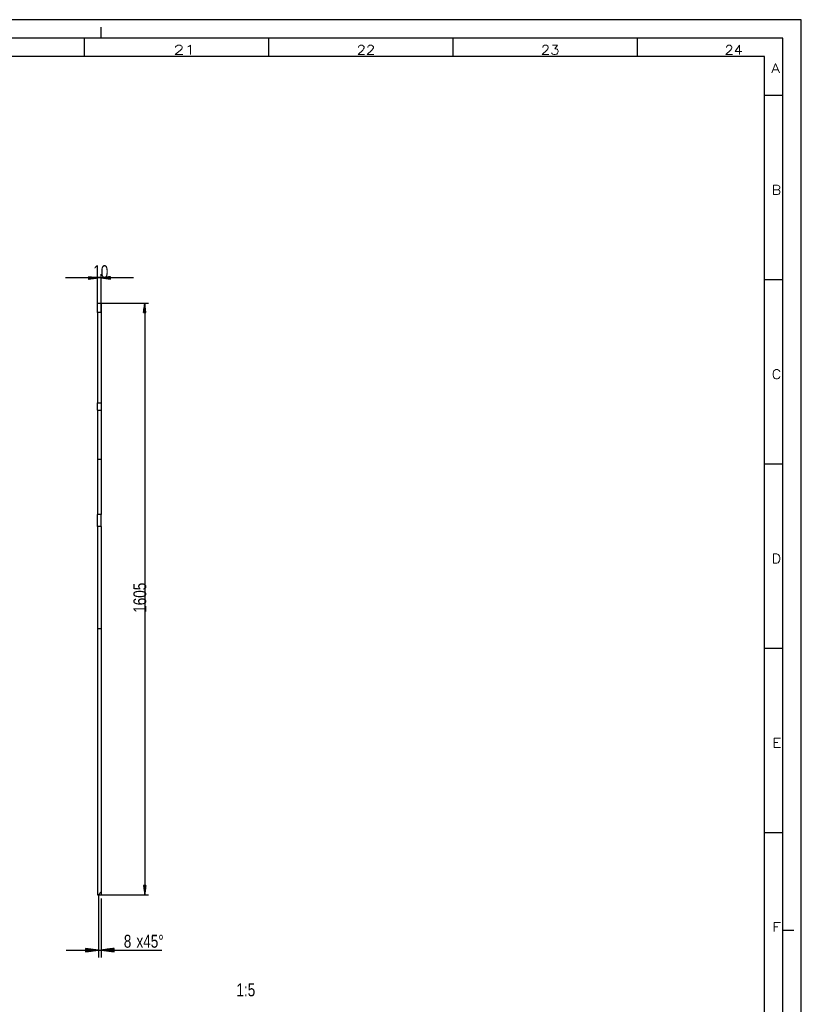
# Model space of a CAD drawing. Header units: millimetres. Extents: x -6 to 1189, y -6 to 841.
# Tile 38 of 38: x 977 to 1189, y 574 to 841. Entities that reach past the tile are written whole.
import ezdxf

# ---------------------------------------------------------------- set-up
doc = ezdxf.new("R2010")
doc.units = ezdxf.units.MM
doc.layers.add('201', color=7, linetype='Continuous')
doc.styles.add('SEACAD_Arial', font='arial.ttf', dxfattribs={"width": 0.664})
doc.styles.add('SEACAD_simplex_shx', font='simplex.shx', dxfattribs={"width": 1.025})

msp = doc.modelspace()

# ---------------------------------------------------------------- linework, layer by layer
at = {"layer": '201', "color": 7, "linetype": 'Continuous'}
for p, q in [((1189, 841), (0, 841)), ((999, 836), (999, 839)), ((1189, 0), (1189, 841)), ((1184, 836), (5, 836)), ((994.5, 831), (994.5, 836)), ((1044.5, 831), (1044.5, 836)), ((1094.5, 831), (1094.5, 836)), ((1144.5, 831), (1144.5, 836)), ((1184, 5), (1184, 836)), ((1179, 831), (10, 831)), ((1179, 10), (1179, 831)), ((1179, 820.5), (1184, 820.5)), ((1007.78, 770.94), (989.28, 770.94)), ((998.03, 770.94), (995.53, 771.27)), ((995.53, 771.27), (995.53, 770.62)), ((995.53, 771.25), (995.72, 771.25)), ((995.53, 771.25), (995.72, 771.25)), ((995.53, 771.2), (996.1, 771.2)), ((995.53, 771.15), (996.49, 771.15)), ((995.53, 771.1), (996.88, 771.1)), ((995.53, 771.05), (997.26, 771.05)), ((995.53, 771), (997.65, 771)), ((995.53, 770.62), (998.03, 770.94)), ((995.53, 770.94), (998.03, 770.94)), ((995.53, 770.94), (998.03, 770.94)), ((995.53, 770.89), (997.65, 770.89)), ((995.53, 770.84), (997.26, 770.84)), ((995.53, 770.79), (996.88, 770.79)), ((995.53, 770.74), (996.49, 770.74)), ((995.53, 770.69), (996.1, 770.69)), ((995.53, 770.64), (995.72, 770.64)), ((995.53, 770.64), (995.72, 770.64)), ((998.03, 761.57), (998.03, 771.94)), ((999.03, 761.57), (999.03, 771.94)), ((1001.53, 771.27), (999.03, 770.94)), ((999.03, 770.94), (1001.53, 770.62)), ((1001.53, 770.94), (999.03, 770.94)), ((1001.53, 770.94), (999.03, 770.94)), ((1001.53, 771), (999.42, 771)), ((1001.53, 770.89), (999.42, 770.89)), ((1001.53, 771.05), (999.81, 771.05)), ((1001.53, 770.84), (999.81, 770.84)), ((1001.53, 771.1), (1000.19, 771.1)), ((1001.53, 770.79), (1000.19, 770.79)), ((1001.53, 771.15), (1000.58, 771.15)), ((1001.53, 770.74), (1000.58, 770.74)), ((1001.53, 771.2), (1000.96, 771.2)), ((1001.53, 770.69), (1000.96, 770.69)), ((1001.53, 771.25), (1001.35, 771.25)), ((1001.53, 771.25), (1001.35, 771.25)), ((1001.53, 770.64), (1001.35, 770.64)), ((1001.53, 770.64), (1001.35, 770.64)), ((1001.53, 770.62), (1001.53, 771.27)), ((1179, 770.5), (1184, 770.5)), ((998.03, 764.07), (999.03, 764.07)), ((999.03, 764.07), (1011.82, 764.07)), ((1010.82, 764.07), (1010.49, 761.57)), ((1010.82, 764.07), (1010.82, 603.57)), ((1011.15, 761.57), (1010.82, 764.07)), ((1010.82, 761.57), (1010.82, 764.07)), ((1010.82, 761.57), (1010.82, 764.07)), ((998.03, 761.57), (998.03, 737.07)), ((999.03, 761.57), (998.03, 761.57)), ((999.03, 761.57), (999.03, 737.07)), ((1010.49, 761.57), (1011.15, 761.57)), ((1010.52, 761.57), (1010.52, 761.76)), ((1010.52, 761.57), (1010.52, 761.76)), ((1010.57, 761.57), (1010.57, 762.14)), ((1010.62, 761.57), (1010.62, 762.53)), ((1010.67, 761.57), (1010.67, 762.92)), ((1010.72, 761.57), (1010.72, 763.3)), ((1010.77, 761.57), (1010.77, 763.69)), ((1010.87, 761.57), (1010.87, 763.69)), ((1010.92, 761.57), (1010.92, 763.3)), ((1010.97, 761.57), (1010.97, 762.92)), ((1011.02, 761.57), (1011.02, 762.53)), ((1011.07, 761.57), (1011.07, 762.14)), ((1011.13, 761.57), (1011.13, 761.76)), ((1011.13, 761.57), (1011.13, 761.76)), ((998.03, 737.07), (999.03, 737.07)), ((998.03, 735.07), (999.03, 735.07)), ((998.03, 735.07), (998.03, 721.78)), ((999.03, 735.07), (999.03, 721.78)), ((998.03, 721.78), (998.03, 706.76)), ((998.03, 721.78), (999.03, 721.78)), ((999.03, 721.78), (999.03, 706.76)), ((1179, 720.5), (1184, 720.5)), ((999.03, 706.76), (998.03, 706.76)), ((999.03, 703.47), (998.03, 703.47)), ((998.03, 703.47), (998.03, 675.81)), ((999.03, 703.47), (999.03, 675.81)), ((998.03, 675.81), (998.03, 603.57)), ((998.03, 675.81), (999.03, 675.81)), ((999.03, 675.81), (999.03, 604.37)), ((1179, 670.5), (1184, 670.5)), ((1179, 620.5), (1184, 620.5)), ((998.23, 603.57), (999.03, 604.37)), ((999.03, 604.37), (999.03, 603.57)), ((1011.15, 606.07), (1010.49, 606.07)), ((1010.49, 606.07), (1010.82, 603.57)), ((1010.52, 606.07), (1010.52, 605.89)), ((1010.52, 606.07), (1010.52, 605.89)), ((1010.57, 606.07), (1010.57, 605.5)), ((1010.62, 606.07), (1010.62, 605.12)), ((1010.67, 606.07), (1010.67, 604.73)), ((1010.72, 606.07), (1010.72, 604.35)), ((1010.77, 606.07), (1010.77, 603.96)), ((1010.82, 603.57), (1011.15, 606.07)), ((1010.82, 606.07), (1010.82, 603.57)), ((1010.82, 606.07), (1010.82, 603.57)), ((1010.87, 606.07), (1010.87, 603.96)), ((1010.92, 606.07), (1010.92, 604.35)), ((1010.97, 606.07), (1010.97, 604.73)), ((1011.02, 606.07), (1011.02, 605.12)), ((1011.07, 606.07), (1011.07, 605.5)), ((1011.13, 606.07), (1011.13, 605.89)), ((1011.13, 606.07), (1011.13, 605.89)), ((998.03, 603.57), (1011.82, 603.57)), ((998.03, 603.57), (998.23, 603.57)), ((998.23, 603.57), (998.23, 586.57)), ((998.23, 603.57), (999.03, 603.57)), ((999.03, 602.57), (999.03, 586.57)), ((1184, 594), (1187, 594)), ((989.48, 588.57), (1015.42, 588.57)), ((998.23, 588.57), (994.73, 589.03)), ((994.73, 589.03), (994.73, 588.11)), ((994.73, 589.03), (994.76, 589.03)), ((994.73, 589.03), (994.76, 589.03)), ((994.73, 588.98), (995.15, 588.98)), ((994.73, 588.93), (995.53, 588.93)), ((994.73, 588.88), (995.92, 588.88)), ((994.73, 588.83), (996.3, 588.83)), ((994.73, 588.78), (996.69, 588.78)), ((994.73, 588.73), (997.08, 588.73)), ((994.73, 588.68), (997.46, 588.68)), ((994.73, 588.62), (997.85, 588.62)), ((994.73, 588.11), (998.23, 588.57)), ((994.73, 588.57), (998.23, 588.57)), ((994.73, 588.57), (998.23, 588.57)), ((994.73, 588.52), (997.85, 588.52)), ((994.73, 588.47), (997.46, 588.47)), ((994.73, 588.42), (997.08, 588.42)), ((994.73, 588.37), (996.69, 588.37)), ((994.73, 588.32), (996.3, 588.32)), ((994.73, 588.27), (995.92, 588.27)), ((994.73, 588.22), (995.53, 588.22)), ((994.73, 588.17), (995.15, 588.17)), ((994.73, 588.12), (994.76, 588.12)), ((994.73, 588.12), (994.76, 588.12)), ((1002.53, 589.03), (999.03, 588.57)), ((999.03, 588.57), (1002.53, 588.11)), ((1002.53, 588.57), (999.03, 588.57)), ((1002.53, 588.57), (999.03, 588.57)), ((1002.53, 588.62), (999.42, 588.62)), ((1002.53, 588.52), (999.42, 588.52)), ((1002.53, 588.68), (999.81, 588.68)), ((1002.53, 588.47), (999.81, 588.47)), ((1002.53, 588.73), (1000.19, 588.73)), ((1002.53, 588.42), (1000.19, 588.42)), ((1002.53, 588.78), (1000.58, 588.78)), ((1002.53, 588.37), (1000.58, 588.37)), ((1002.53, 588.83), (1000.96, 588.83)), ((1002.53, 588.32), (1000.96, 588.32)), ((1002.53, 588.88), (1001.35, 588.88)), ((1002.53, 588.27), (1001.35, 588.27)), ((1002.53, 588.93), (1001.73, 588.93)), ((1002.53, 588.22), (1001.73, 588.22)), ((1002.53, 588.98), (1002.12, 588.98)), ((1002.53, 588.17), (1002.12, 588.17)), ((1002.53, 589.03), (1002.51, 589.03)), ((1002.53, 589.03), (1002.51, 589.03)), ((1002.53, 588.12), (1002.51, 588.12)), ((1002.53, 588.12), (1002.51, 588.12)), ((1002.53, 588.11), (1002.53, 589.03))]:
    msp.add_line(p, q, dxfattribs=at)
for points, knots in [([(998.03, 761.57), (998.03, 763.04), (998.03, 763.95), (998.03, 764.07)], [0, 0, 0.587776, 0.951052, 1, 1]), ([(999.03, 764.07), (999.03, 763.6), (999.03, 763.04), (999.03, 761.57)], [0, 0, 0.190997, 0.412224, 1, 1]), ([(998.03, 735.07), (998.03, 735.87), (998.03, 736.93), (998.03, 737.07)], [0, 0, 0.396668, 0.927446, 1, 1]), ([(999.03, 737.07), (999.03, 736.93), (999.03, 735.87), (999.03, 735.07)], [0, 0, 0.072554, 0.603332, 1, 1]), ([(998.03, 703.47), (998.03, 703.58), (998.03, 704.38), (998.03, 705.04), (998.03, 706.76)], [0, 0, 0.031391, 0.27485, 0.47684, 1, 1]), ([(999.03, 703.47), (999.03, 703.58), (999.03, 704.38), (999.03, 705.85), (999.03, 706.76)], [0, 0, 0.031391, 0.27485, 0.721958, 1, 1])]:
    msp.add_open_spline(points, degree=1, knots=knots, dxfattribs=at)

# ---------------------------------------------------------------- texts
at = {"layer": '201', "attachment_point": 7}
for s, insert, char_height, width, style in [('{\\fsimplex|b0||i0||c0|p34;\\C7;\\H2.5;\\W1.407;21}', (1018.6, 831.57), 2.5, 7.6158, 'SEACAD_simplex_shx'), ('{\\fsimplex|b0||i0||c0|p34;\\C7;\\H2.5;\\W1.179;22}', (1068.32, 831.57), 2.5, 7.2454, 'SEACAD_simplex_shx'), ('{\\fsimplex|b0||i0||c0|p34;\\C7;\\H2.5;\\W1.179;23}', (1118.32, 831.57), 2.5, 7.2454, 'SEACAD_simplex_shx'), ('{\\fsimplex|b0||i0||c0|p34;\\C7;\\H2.5;\\W1.148;24}', (1168.19, 831.56), 2.5, 7.2878, 'SEACAD_simplex_shx'), ('{\\fsimplex|b0||i0||c0|p34;\\C7;\\H2.5;\\W1.216;A}', (1180.83, 826.57), 2.5, 5.0232, 'SEACAD_simplex_shx'), ('{\\fsimplex|b0||i0||c0|p34;\\C7;\\H2.5;\\W1.148;B}', (1180.97, 793.56), 2.5, 5.3066, 'SEACAD_simplex_shx'), ('{\\fArial|b0||i0||c0|p34;\\C7;\\H3.5;\\W0.75;10}', (996.85, 770.83), 3.5, 3.9565, 'SEACAD_Arial'), ('{\\fsimplex|b0||i0||c0|p34;\\C7;\\H2.5;\\W1.148;C}', (1180.97, 743.56), 2.5, 5.3066, 'SEACAD_simplex_shx'), ('{\\fsimplex|b0||i0||c0|p34;\\C7;\\H2.5;\\W1.148;D}', (1180.97, 693.56), 2.5, 4.7878, 'SEACAD_simplex_shx'), ('{\\fsimplex|b0||i0||c0|p34;\\C7;\\H2.5;\\W1.216;E}', (1181.11, 643.57), 2.5, 4.6065, 'SEACAD_simplex_shx'), ('{\\fsimplex|b0||i0||c0|p34;\\C7;\\H2.5;\\W1.216;F}', (1181.11, 593.57), 2.5, 4.4676, 'SEACAD_simplex_shx'), ('{\\fArial|b0||i0||c0|p34;\\C7;\\H3.5;\\W0.75;8}', (1005.14, 589.16), 3.5, 1.9783, 'SEACAD_Arial'), ('{\\fArial|b0||i0||c0|p34;\\C7;\\H3.5;\\W0.75;x45°}', (1008.58, 589.16), 3.5, 7.2283, 'SEACAD_Arial'), ('{\\fArial|b0||i0||c0|p34;\\C7;\\H3.5;\\W0.75;1:5}', (1035.71, 575.98), 3.5, 4.9457, 'SEACAD_Arial')]:
    msp.add_mtext(s, dxfattribs=dict(at, insert=insert, char_height=char_height, width=width, style=style))
at = {"layer": '201', "insert": (1011.28, 680.08), "char_height": 3.5, "width": 7.9131, "attachment_point": 7, "rotation": 90, "style": 'SEACAD_Arial'}
msp.add_mtext('{\\fArial|b0||i0||c0|p34;\\C7;\\H3.5;\\W0.75;1605}', dxfattribs=at)

doc.saveas('drawing.dxf')
